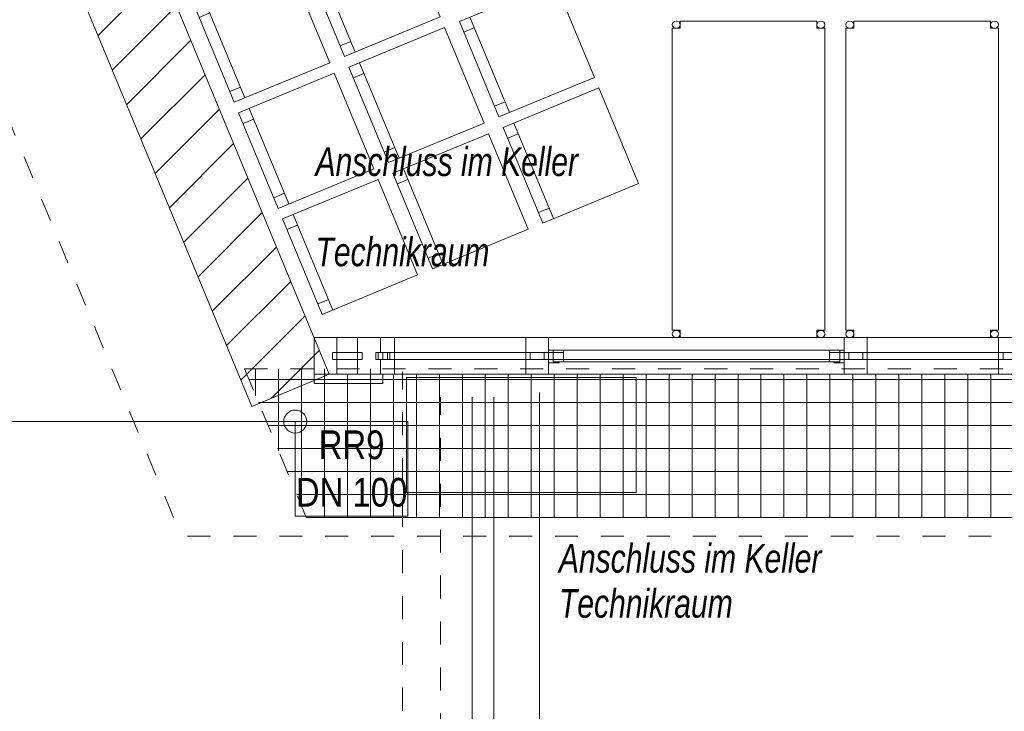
# Model space of a CAD drawing. Header units: metres. Extents: x -80 to 1923, y -189 to 69.
# Tile 180 of 256: x 955.25 to 959.54, y 34.97 to 37.99. Entities that reach past the tile are written whole.
import ezdxf

# ---------------------------------------------------------------- set-up
doc = ezdxf.new("R2010")
doc.units = ezdxf.units.M
doc.header["$MEASUREMENT"] = 0
doc.linetypes.add('Strichlinie_ eng', pattern=[0.115, 0.075, -0.04])
doc.linetypes.add('Wipeout_Contour', pattern=[1, 0, -1])
for name, color, linetype in [('00 Linien_Kreise_Splines', 7, 'Continuous'), ('00 Schraffuren', 7, 'Continuous'), ('10 Fassade', 7, 'Continuous'), ('10 Wand außen', 7, 'Continuous'), ('30 Dach', 7, 'Continuous'), ('50 Elektro', 7, 'Continuous'), ('70 Entwässerung_Regenwasser', 7, 'Continuous'), ('70 Entwässerung_Schmutzwasser', 7, 'Continuous'), ('70 Heizung', 7, 'Continuous'), ('Neubau_50 Möblierung', 7, 'Continuous'), ('X_Geometrie', 7, 'Continuous')]:
    doc.layers.add(name, color=color, linetype=linetype)
doc.styles.add('ERSTELLTER_STIL_2', font='ARIALN.TTF')
doc.styles.add('ERSTELLTER_STIL_7', font='arial.ttf', dxfattribs={"width": 0.75})

# ---------------------------------------------------------------- blocks, each defined once
blk = doc.blocks.new('Stuhlgruppe 27[11]_1', base_point=(956.5704, 36.7025))
at = {"layer": 'Neubau_50 Möblierung', "color": 8, "linetype": 'Continuous', "lineweight": 18}
for p, q in [((957.0034, 38.5054), (956.8312, 38.9212)), ((956.8503, 38.875), (956.8041, 38.8559)), ((956.523, 38.3064), (956.3508, 38.7222)), ((956.3699, 38.676), (956.3237, 38.6569)), ((956.9843, 38.5516), (956.9381, 38.5325)), ((956.0426, 38.1075), (955.8704, 38.5232)), ((955.8895, 38.477), (955.8433, 38.4579)), ((957.1948, 38.0435), (957.0225, 38.4592)), ((957.0417, 38.4131), (956.9955, 38.3939)), ((956.5039, 38.3526), (956.4577, 38.3335)), ((956.7143, 37.8445), (956.5421, 38.2603)), ((956.5613, 38.2141), (956.5151, 38.1949)), ((956.0234, 38.1536), (955.9772, 38.1345)), ((956.2339, 37.6455), (956.0617, 38.0613)), ((957.1756, 38.0897), (957.1294, 38.0706)), ((956.0808, 38.0151), (956.0347, 37.9959)), ((957.3861, 37.5816), (957.2139, 37.9973)), ((957.233, 37.9511), (957.1868, 37.932)), ((956.6952, 37.8907), (956.649, 37.8716)), ((956.9057, 37.3826), (956.7335, 37.7983)), ((956.7526, 37.7521), (956.7064, 37.733)), ((956.2148, 37.6917), (956.1686, 37.6726)), ((956.4253, 37.1836), (956.2531, 37.5993)), ((957.367, 37.6278), (957.3208, 37.6086)), ((956.2722, 37.5531), (956.226, 37.534)), ((957.5774, 37.1196), (957.4052, 37.5354)), ((957.4244, 37.4892), (957.3782, 37.47)), ((956.8865, 37.4288), (956.8404, 37.4096)), ((957.097, 36.9206), (956.9248, 37.3364)), ((956.9439, 37.2902), (956.8978, 37.271)), ((956.4061, 37.2298), (956.3599, 37.2106)), ((957.5583, 37.1658), (957.5121, 37.1467)), ((956.6166, 36.7216), (956.4444, 37.1374)), ((956.4635, 37.0912), (956.4173, 37.072)), ((957.0779, 36.9668), (957.0317, 36.9477)), ((956.5975, 36.7678), (956.5513, 36.7487))]:
    blk.add_line(p, q, dxfattribs=at)
at = {"layer": 'Neubau_50 Möblierung', "color": 8, "linetype": 'Continuous', "lineweight": 18, "flags": 128}
for points in [[(957.373, 38.6585), (957.2008, 39.0743), (956.785, 38.9021), (956.9572, 38.4863)], [(956.8925, 38.4595), (956.7203, 38.8753), (956.3046, 38.7031), (956.4768, 38.2873)], [(956.4121, 38.2605), (956.2399, 38.6763), (955.8242, 38.5041), (955.9964, 38.0883)], [(957.5643, 38.1966), (957.3921, 38.6123), (956.9764, 38.4401), (957.1486, 38.0244)], [(957.0839, 37.9976), (956.9117, 38.4133), (956.4959, 38.2411), (956.6681, 37.8254)], [(956.6035, 37.7986), (956.4313, 38.2143), (956.0155, 38.0421), (956.1877, 37.6264)], [(957.7556, 37.7346), (957.5834, 38.1504), (957.1677, 37.9782), (957.3399, 37.5624)], [(957.2752, 37.5356), (957.103, 37.9514), (956.6873, 37.7792), (956.8595, 37.3634)], [(956.7948, 37.3366), (956.6226, 37.7524), (956.2069, 37.5802), (956.3791, 37.1644)], [(957.947, 37.2727), (957.7748, 37.6884), (957.359, 37.5162), (957.5312, 37.1005)], [(957.4666, 37.0737), (957.2944, 37.4894), (956.8786, 37.3172), (957.0508, 36.9015)], [(956.9862, 36.8747), (956.8139, 37.2905), (956.3982, 37.1182), (956.5704, 36.7025)]]:
    blk.add_lwpolyline(points, close=True, dxfattribs=at)
blk = doc.blocks.new('Tisch USM 27[12]_1', base_point=(959.1824, 37.2908))
at = {"layer": 'Neubau_50 Möblierung', "color": 8, "linetype": 'Continuous', "lineweight": 18}
for p, q in [((958.8854, 37.9797), (959.4795, 37.9797)), ((958.8854, 37.9482), (958.8854, 37.9797)), ((959.4795, 37.9797), (959.4795, 37.9482)), ((958.8499, 36.6334), (958.8499, 37.9482)), ((958.8499, 37.9482), (958.8854, 37.9482)), ((959.4795, 37.9482), (959.515, 37.9482)), ((959.515, 37.9482), (959.515, 36.6334)), ((958.8854, 36.6334), (958.8499, 36.6334)), ((958.8854, 36.6019), (958.8854, 36.6334)), ((959.515, 36.6334), (959.4795, 36.6334)), ((959.4795, 36.6334), (959.4795, 36.6019)), ((959.4795, 36.6019), (958.8854, 36.6019))]:
    blk.add_line(p, q, dxfattribs=at)
for centre in [(958.8677, 37.964), (959.4972, 37.964), (958.8677, 36.6176), (959.4972, 36.6176)]:
    blk.add_ellipse(centre, major_axis=(0.0177, 0), ratio=0.887896, dxfattribs=at)
blk = doc.blocks.new('Tisch USM 27[13]_1', base_point=(958.4266, 37.2908))
at = {"layer": 'Neubau_50 Möblierung', "color": 8, "linetype": 'Continuous', "lineweight": 18}
for p, q in [((958.1295, 37.9797), (958.7236, 37.9797)), ((958.1295, 37.9482), (958.1295, 37.9797)), ((958.7236, 37.9797), (958.7236, 37.9482)), ((958.0941, 36.6334), (958.0941, 37.9482)), ((958.0941, 37.9482), (958.1295, 37.9482)), ((958.7236, 37.9482), (958.7591, 37.9482)), ((958.7591, 37.9482), (958.7591, 36.6334)), ((958.1295, 36.6334), (958.0941, 36.6334)), ((958.1295, 36.6019), (958.1295, 36.6334)), ((958.7591, 36.6334), (958.7236, 36.6334)), ((958.7236, 36.6334), (958.7236, 36.6019)), ((958.7236, 36.6019), (958.1295, 36.6019))]:
    blk.add_line(p, q, dxfattribs=at)
for centre in [(958.1118, 37.964), (958.7414, 37.964), (958.1118, 36.6176), (958.7414, 36.6176)]:
    blk.add_ellipse(centre, major_axis=(0.0177, 0), ratio=0.887896, dxfattribs=at)

msp = doc.modelspace()

# ---------------------------------------------------------------- hatches: boundary and pattern name
at = {"layer": '00 Schraffuren', "linetype": 'Continuous', "lineweight": 18, "true_color": 0x1f1f1f}
h = msp.add_hatch(dxfattribs=at)
h.set_pattern_fill('Gitter_20x20_1_0001', color=250, style=0, pattern_type=2)
h.set_pattern_definition([(0, (959.88073, 35.81871), (0, 0.1), []), (90, (959.88073, 35.81871), (-0.1, 0), [])])
h.paths.add_polyline_path([(956.5008, 35.8187), (961.3178, 35.8187), (963.0856, 34.0509), (963.5284, 34.4937), (961.5857, 36.4655), (956.2331, 36.4655)])
at = {"layer": '10 Wand außen', "linetype": 'Continuous', "lineweight": 18, "true_color": 0x1f1f1f}
h = msp.add_hatch(dxfattribs=at)
h.set_pattern_fill('Mauerziegel_HLz_4_0001', color=250, style=0, pattern_type=2)
h.set_pattern_definition([(45, (929.77, 0), (-0.106066, 0.106066), [])])
h.paths.add_polyline_path([(955.4837, 38.578), (955.3451, 38.5206), (956.264, 36.3022), (956.6012, 36.4419), (955.6823, 38.6603), (955.5484, 38.6048)])

# ---------------------------------------------------------------- linework, layer by layer
at = {"layer": '00 Linien_Kreise_Splines', "color": 9, "linetype": 'Strichlinie_ eng', "lineweight": 13}
msp.add_line((956.2331, 36.4655), (956.5008, 35.8187), dxfattribs=at)
at = {"layer": '00 Schraffuren', "color": 7, "linetype": 'Strichlinie_ eng', "lineweight": 9}
msp.add_line((961.2841, 35.7372), (955.9569, 35.7372), dxfattribs=at)
at = {"layer": '10 Fassade', "color": 7, "linetype": 'Continuous', "lineweight": 13}
for p, q in [((956.535, 36.6019), (956.535, 36.4419)), ((956.535, 36.6019), (956.535, 36.4019)), ((956.835, 36.4019), (956.535, 36.4019))]:
    msp.add_line(p, q, dxfattribs=at)
at = {"layer": '10 Wand außen', "color": 7, "linetype": 'Continuous', "lineweight": 9, "flags": 128}
for points in [[(956.6012, 36.4419), (955.6823, 38.6603)], [(955.3451, 38.5206), (956.264, 36.3022)], [(956.264, 36.3022), (956.6012, 36.4419)]]:
    msp.add_lwpolyline(points, dxfattribs=at)
at = {"layer": '30 Dach', "color": 7, "linetype": 'Strichlinie_ eng', "lineweight": 9}
msp.add_line((947.9251, 55.1277), (955.9569, 35.7372), dxfattribs=at)
at = {"layer": '30 Dach', "color": 9, "linetype": 'Strichlinie_ eng', "lineweight": 13}
msp.add_line((956.5008, 35.8187), (961.3178, 35.8187), dxfattribs=at)
at = {"layer": '50 Elektro', "color": 190, "linetype": 'Strichlinie_ eng', "lineweight": 18, "true_color": 0x9900ff}
msp.add_line((957.0862, 34.4654), (957.0862, 36.343), dxfattribs=at)
at = {"layer": '70 Entwässerung_Regenwasser', "color": 140, "linetype": 'Continuous', "lineweight": 18, "true_color": 0x00a8ff}
msp.add_line((956.4533, 36.2362), (954.1097, 36.2362), dxfattribs=at)
at = {"layer": '70 Entwässerung_Regenwasser', "color": 140, "linetype": 'Continuous', "lineweight": 18, "true_color": 0x00a8ff, "flags": 128}
msp.add_lwpolyline([(956.4533, 35.8245), (956.9438, 35.8245), (956.9438, 36.2362), (956.4533, 36.2362), (956.4533, 35.8245)], close=True, dxfattribs=at)
at = {"layer": '70 Entwässerung_Regenwasser', "color": 140, "linetype": 'Continuous', "lineweight": 18, "true_color": 0x00a8ff}
msp.add_circle((956.4533, 36.2362), 0.05, dxfattribs=at)
at = {"layer": '70 Entwässerung_Schmutzwasser', "color": 34, "linetype": 'Continuous', "lineweight": 18, "true_color": 0xa85100}
msp.add_line((957.2231, 34.1302), (957.2231, 36.343), dxfattribs=at)
at = {"layer": '70 Heizung', "color": 1, "linetype": 'Continuous', "lineweight": 13}
msp.add_line((957.5171, 36.3629), (957.5171, 34.0605), dxfattribs=at)
at = {"layer": '70 Heizung', "color": 5, "linetype": 'Continuous', "lineweight": 18}
msp.add_line((957.3171, 36.343), (957.3171, 34.0514), dxfattribs=at)
at = {"layer": 'X_Geometrie', "color": 7, "linetype": 'Continuous', "lineweight": 13}
msp.add_line((957.937, 35.928), (956.937, 35.928), dxfattribs=at)

# ---------------------------------------------------------------- block references
at = {"layer": 'Neubau_50 Möblierung', "color": 8, "linetype": 'Continuous', "lineweight": 18}
for name, p in [('Stuhlgruppe 27[11]_1', (956.5704, 36.7025)), ('Tisch USM 27[13]_1', (958.4266, 37.2908)), ('Tisch USM 27[12]_1', (959.1824, 37.2908))]:
    msp.add_blockref(name, p, dxfattribs=at)

# ---------------------------------------------------------------- texts
at = {"layer": '70 Entwässerung_Regenwasser', "color": 140, "linetype": 'Continuous', "lineweight": 18, "true_color": 0x00a8ff, "insert": (956.6986, 36.1976), "char_height": 0.125, "attachment_point": 2, "line_spacing_factor": 0.992352, "style": 'ERSTELLTER_STIL_2'}
msp.add_mtext('\\A1;{\\pqc;\\fArial Narrow|b0|i0|c0|p0;\\W1.000000;RR9 \\P\\pqc;\\fArial Narrow|b0|i0|c0|p0;\\W1.000000;DN 100}', dxfattribs=at)
at = {"layer": '70 Heizung', "color": 7, "linetype": 'Continuous', "lineweight": 9, "char_height": 0.125, "attachment_point": 1, "style": 'ERSTELLTER_STIL_7'}
for s, insert in [('\\A1;{\\pql;\\fArial|b0|i1|c0|p0;\\W0.750000;Anschluss im Keller }', (956.5416, 37.4302)), ('\\A1;{\\pql;\\fArial|b0|i1|c0|p0;\\W0.750000;Technikraum}', (956.5416, 37.0374))]:
    msp.add_mtext(s, dxfattribs=dict(at, insert=insert))
at = {"layer": '70 Heizung', "color": 7, "linetype": 'Continuous', "lineweight": 9, "insert": (957.6011, 35.7035), "char_height": 0.125, "attachment_point": 1, "line_spacing_factor": 0.942898, "style": 'ERSTELLTER_STIL_7'}
msp.add_mtext('\\A1;{\\pql;\\fArial|b0|i1|c0|p0;\\W0.750000;Anschluss im Keller \\P\\pql;\\fArial|b0|i1|c0|p0;\\W0.750000;Technikraum}', dxfattribs=at)

# ---------------------------------------------------------------- wipeouts: each hides what was drawn before it
at = {"color": 254, "linetype": 'Wipeout_Contour', "lineweight": 0, "ltscale": 3829.514399}
msp.add_wipeout([(956.635, 36.5369), (956.7246, 36.5369), (956.7246, 36.6019), (956.635, 36.6019)], dxfattribs=at).dxf.layer = '10 Fassade'

# ---------------------------------------------------------------- next in the draw order: linework, layer by layer
at = {"layer": '10 Fassade', "color": 7, "linetype": 'Continuous', "lineweight": 13}
msp.add_line((956.635, 36.6019), (956.535, 36.6019), dxfattribs=at)
at = {"layer": '10 Fassade', "color": 7, "linetype": 'Continuous', "lineweight": 13, "flags": 128}
msp.add_lwpolyline([(956.635, 36.6019), (956.7246, 36.6019)], dxfattribs=at)

# ---------------------------------------------------------------- next in the draw order: wipeouts: each hides what was drawn before it
at = {"color": 254, "linetype": 'Wipeout_Contour', "lineweight": 0, "ltscale": 3833.011085}
msp.add_wipeout([(956.8246, 36.5369), (958.2846, 36.5369), (958.2846, 36.6019), (956.8246, 36.6019)], dxfattribs=at).dxf.layer = '10 Fassade'
at = {"color": 254, "linetype": 'Wipeout_Contour', "lineweight": 0, "ltscale": 3839.246546}
msp.add_wipeout([(958.3846, 36.5369), (959.8446, 36.5369), (959.8446, 36.6019), (958.3846, 36.6019)], dxfattribs=at).dxf.layer = '10 Fassade'
at = {"color": 254, "linetype": 'Wipeout_Contour', "lineweight": 0, "ltscale": 3829.507146}
msp.add_wipeout([(956.635, 36.5369), (956.635, 36.5069), (956.7246, 36.5069), (956.7246, 36.5369)], dxfattribs=at).dxf.layer = '10 Fassade'

# ---------------------------------------------------------------- next in the draw order: linework, layer by layer
at = {"layer": '10 Fassade', "color": 7, "linetype": 'Continuous', "lineweight": 13}
for p, q in [((956.835, 36.6019), (956.535, 36.6019)), ((956.8246, 36.6019), (956.7246, 36.6019)), ((958.3846, 36.6019), (958.2846, 36.6019))]:
    msp.add_line(p, q, dxfattribs=at)
at = {"layer": '10 Fassade', "color": 7, "linetype": 'Continuous', "lineweight": 13, "flags": 128}
for points in [[(956.8246, 36.6019), (958.2846, 36.6019)], [(958.3846, 36.6019), (959.8446, 36.6019)]]:
    msp.add_lwpolyline(points, dxfattribs=at)

# ---------------------------------------------------------------- next in the draw order: wipeouts: each hides what was drawn before it
at = {"color": 254, "linetype": 'Wipeout_Contour', "lineweight": 0, "ltscale": 3833.003838}
msp.add_wipeout([(956.8246, 36.5369), (956.8246, 36.5069), (958.2846, 36.5069), (958.2846, 36.5369)], dxfattribs=at).dxf.layer = '10 Fassade'
at = {"color": 254, "linetype": 'Wipeout_Contour', "lineweight": 0, "ltscale": 3839.239311}
msp.add_wipeout([(958.3846, 36.5369), (958.3846, 36.5069), (959.8446, 36.5069), (959.8446, 36.5369)], dxfattribs=at).dxf.layer = '10 Fassade'
at = {"color": 254, "linetype": 'Wipeout_Contour', "lineweight": 0, "ltscale": 3829.499903}
msp.add_wipeout([(956.7246, 36.5069), (956.635, 36.5069), (956.635, 36.4419), (956.7246, 36.4419)], dxfattribs=at).dxf.layer = '10 Fassade'

# ---------------------------------------------------------------- next in the draw order: linework, layer by layer
at = {"layer": '10 Fassade', "color": 7, "linetype": 'Continuous', "lineweight": 13}
msp.add_line((956.635, 36.4419), (956.535, 36.4419), dxfattribs=at)
at = {"layer": '10 Fassade', "color": 7, "linetype": 'Continuous', "lineweight": 13, "flags": 128}
msp.add_lwpolyline([(956.635, 36.4419), (956.7246, 36.4419)], dxfattribs=at)

# ---------------------------------------------------------------- next in the draw order: wipeouts: each hides what was drawn before it
at = {"color": 254, "linetype": 'Wipeout_Contour', "lineweight": 0, "ltscale": 3829.288018}
msp.add_wipeout([(956.615, 36.5369), (956.615, 36.5069), (956.635, 36.5069), (956.635, 36.5369)], dxfattribs=at).dxf.layer = '10 Fassade'
at = {"color": 254, "linetype": 'Wipeout_Contour', "lineweight": 0, "ltscale": 3829.72628}
msp.add_wipeout([(956.7446, 36.5369), (956.7246, 36.5369), (956.7246, 36.5069), (956.7446, 36.5069)], dxfattribs=at).dxf.layer = '10 Fassade'
at = {"color": 254, "linetype": 'Wipeout_Contour', "lineweight": 0, "ltscale": 3832.996602}
msp.add_wipeout([(958.2846, 36.5069), (956.8246, 36.5069), (956.8246, 36.4419), (958.2846, 36.4419)], dxfattribs=at).dxf.layer = '10 Fassade'
at = {"color": 254, "linetype": 'Wipeout_Contour', "lineweight": 0, "ltscale": 3839.232087}
msp.add_wipeout([(959.8446, 36.5069), (958.3846, 36.5069), (958.3846, 36.4419), (959.8446, 36.4419)], dxfattribs=at).dxf.layer = '10 Fassade'

# ---------------------------------------------------------------- next in the draw order: linework, layer by layer
at = {"layer": '10 Fassade', "color": 7, "linetype": 'Continuous', "lineweight": 13}
for p, q in [((956.635, 36.6019), (956.635, 36.5369)), ((956.7246, 36.6019), (956.7246, 36.5369)), ((956.615, 36.5369), (956.615, 36.5069)), ((956.635, 36.5369), (956.615, 36.5369)), ((956.7446, 36.5369), (956.7246, 36.5369)), ((956.7446, 36.5369), (956.7446, 36.5069)), ((956.635, 36.5069), (956.615, 36.5069)), ((956.635, 36.5069), (956.635, 36.4419)), ((956.7446, 36.5069), (956.7246, 36.5069)), ((956.7246, 36.5069), (956.7246, 36.4419)), ((956.8246, 36.4419), (956.7246, 36.4419)), ((956.835, 36.4419), (956.835, 36.4019)), ((958.3846, 36.4419), (958.2846, 36.4419))]:
    msp.add_line(p, q, dxfattribs=at)
at = {"layer": '10 Fassade', "color": 7, "linetype": 'Continuous', "lineweight": 13, "flags": 128}
msp.add_lwpolyline([(956.7446, 36.5069), (956.7446, 36.5369), (956.615, 36.5369), (956.615, 36.5069)], close=True, dxfattribs=at)
for points in [[(956.635, 36.5069), (956.635, 36.5369)], [(956.7246, 36.5369), (956.635, 36.5369)], [(956.7246, 36.5369), (956.7246, 36.5069)], [(956.7246, 36.5069), (956.635, 36.5069)], [(956.8246, 36.4419), (958.2846, 36.4419)], [(958.3846, 36.4419), (959.8446, 36.4419)]]:
    msp.add_lwpolyline(points, dxfattribs=at)

# ---------------------------------------------------------------- next in the draw order: wipeouts: each hides what was drawn before it
at = {"color": 254, "linetype": 'Wipeout_Contour', "lineweight": 0, "ltscale": 3830.046047}
msp.add_wipeout([(956.8046, 36.5369), (956.8046, 36.5069), (956.8246, 36.5069), (956.8246, 36.5369)], dxfattribs=at).dxf.layer = '10 Fassade'
at = {"color": 254, "linetype": 'Wipeout_Contour', "lineweight": 0, "ltscale": 3835.961745}
msp.add_wipeout([(958.3046, 36.5369), (958.2846, 36.5369), (958.2846, 36.5069), (958.3046, 36.5069)], dxfattribs=at).dxf.layer = '10 Fassade'
at = {"color": 254, "linetype": 'Wipeout_Contour', "lineweight": 0, "ltscale": 3836.281513}
msp.add_wipeout([(958.3646, 36.5369), (958.3646, 36.5069), (958.3846, 36.5069), (958.3846, 36.5369)], dxfattribs=at).dxf.layer = '10 Fassade'

# ---------------------------------------------------------------- next in the draw order: linework, layer by layer
at = {"layer": '10 Fassade', "color": 7, "linetype": 'Continuous', "lineweight": 13}
for p, q in [((956.8246, 36.6019), (956.8246, 36.5369)), ((958.2846, 36.6019), (958.2846, 36.5369)), ((958.3846, 36.6019), (958.3846, 36.5369)), ((956.8046, 36.5369), (956.8046, 36.5069)), ((956.8246, 36.5369), (956.8046, 36.5369)), ((958.3046, 36.5369), (958.2846, 36.5369)), ((958.3046, 36.5369), (958.3046, 36.5069)), ((958.3646, 36.5369), (958.3646, 36.5069)), ((958.3846, 36.5369), (958.3646, 36.5369)), ((956.8246, 36.5069), (956.8046, 36.5069)), ((956.8246, 36.5069), (956.8246, 36.4419)), ((958.2846, 36.5069), (958.2846, 36.4419)), ((958.3046, 36.5069), (958.2846, 36.5069)), ((958.3846, 36.5069), (958.3646, 36.5069)), ((958.3846, 36.5069), (958.3846, 36.4419))]:
    msp.add_line(p, q, dxfattribs=at)
at = {"layer": '10 Fassade', "color": 7, "linetype": 'Continuous', "lineweight": 13, "flags": 128}
for points in [[(958.3046, 36.5069), (958.3046, 36.5369), (956.8046, 36.5369), (956.8046, 36.5069)], [(959.8646, 36.5069), (959.8646, 36.5369), (958.3646, 36.5369), (958.3646, 36.5069)]]:
    msp.add_lwpolyline(points, close=True, dxfattribs=at)
for points in [[(956.8246, 36.5069), (956.8246, 36.5369)], [(958.2846, 36.5369), (956.8246, 36.5369)], [(958.2846, 36.5369), (958.2846, 36.5069)], [(958.3846, 36.5069), (958.3846, 36.5369)], [(959.8446, 36.5369), (958.3846, 36.5369)], [(958.2846, 36.5069), (956.8246, 36.5069)], [(959.8446, 36.5069), (958.3846, 36.5069)]]:
    msp.add_lwpolyline(points, dxfattribs=at)

# ---------------------------------------------------------------- next in the draw order: wipeouts: each hides what was drawn before it
at = {"color": 254, "linetype": 'Wipeout_Contour', "lineweight": 0, "ltscale": 3831.476657}
msp.add_wipeout([(956.885, 36.5369), (957.4565, 36.5369), (957.4565, 36.6019), (956.885, 36.6019)], dxfattribs=at).dxf.layer = '10 Fassade'
at = {"color": 254, "linetype": 'Wipeout_Contour', "lineweight": 0, "ltscale": 3834.573681}
msp.add_wipeout([(957.5565, 36.5369), (958.3346, 36.5369), (958.3346, 36.6019), (957.5565, 36.6019)], dxfattribs=at).dxf.layer = '10 Fassade'
at = {"color": 254, "linetype": 'Wipeout_Contour', "lineweight": 0, "ltscale": 3839.704666}
msp.add_wipeout([(958.9435, 36.5369), (959.515, 36.5369), (959.515, 36.6019), (958.9435, 36.6019)], dxfattribs=at).dxf.layer = '10 Fassade'
at = {"color": 254, "linetype": 'Wipeout_Contour', "lineweight": 0, "ltscale": 3830.087435}
msp.add_wipeout([(956.835, 36.5369), (956.815, 36.5369), (956.815, 36.5069), (956.835, 36.5069)], dxfattribs=at).dxf.layer = '10 Fassade'

# ---------------------------------------------------------------- next in the draw order: linework, layer by layer
at = {"layer": '10 Fassade', "color": 7, "linetype": 'Continuous', "lineweight": 13}
for p, q in [((956.885, 36.6019), (956.835, 36.6019)), ((957.5565, 36.6019), (957.4565, 36.6019)), ((959.565, 36.6019), (959.515, 36.6019))]:
    msp.add_line(p, q, dxfattribs=at)
at = {"layer": '10 Fassade', "color": 7, "linetype": 'Continuous', "lineweight": 13, "flags": 128}
for points in [[(956.885, 36.6019), (957.4565, 36.6019)], [(958.9435, 36.6019), (959.515, 36.6019)]]:
    msp.add_lwpolyline(points, dxfattribs=at)

# ---------------------------------------------------------------- next in the draw order: wipeouts: each hides what was drawn before it
at = {"color": 254, "linetype": 'Wipeout_Contour', "lineweight": 0, "ltscale": 3830.167377}
msp.add_wipeout([(956.835, 36.5369), (956.835, 36.5069), (956.855, 36.5069), (956.855, 36.5369)], dxfattribs=at).dxf.layer = '10 Fassade'
at = {"color": 254, "linetype": 'Wipeout_Contour', "lineweight": 0, "ltscale": 3831.469407}
msp.add_wipeout([(956.885, 36.5369), (956.885, 36.5069), (957.4565, 36.5069), (957.4565, 36.5369)], dxfattribs=at).dxf.layer = '10 Fassade'
at = {"color": 254, "linetype": 'Wipeout_Contour', "lineweight": 0, "ltscale": 3834.566438}
msp.add_wipeout([(957.5565, 36.5369), (957.5565, 36.5069), (958.3346, 36.5069), (958.3346, 36.5369)], dxfattribs=at).dxf.layer = '10 Fassade'
at = {"color": 254, "linetype": 'Wipeout_Contour', "lineweight": 0, "ltscale": 3839.697432}
msp.add_wipeout([(958.9435, 36.5369), (958.9435, 36.5069), (959.515, 36.5069), (959.515, 36.5369)], dxfattribs=at).dxf.layer = '10 Fassade'

# ---------------------------------------------------------------- next in the draw order: linework, layer by layer
at = {"layer": '10 Fassade', "color": 7, "linetype": 'Continuous', "lineweight": 13}
for p, q in [((956.815, 36.5369), (956.815, 36.5069)), ((956.835, 36.5369), (956.815, 36.5369)), ((956.835, 36.5069), (956.815, 36.5069))]:
    msp.add_line(p, q, dxfattribs=at)
at = {"layer": '10 Fassade', "color": 7, "linetype": 'Continuous', "lineweight": 13, "flags": 128}
msp.add_lwpolyline([(956.835, 36.5369), (956.835, 36.5069)], dxfattribs=at)

# ---------------------------------------------------------------- next in the draw order: wipeouts: each hides what was drawn before it
at = {"color": 254, "linetype": 'Wipeout_Contour', "lineweight": 0, "ltscale": 3837.145819}
msp.add_wipeout([(958.3346, 36.5369), (958.8435, 36.5369), (958.8435, 36.6019), (958.3346, 36.6019)], dxfattribs=at).dxf.layer = '10 Fassade'
at = {"color": 254, "linetype": 'Wipeout_Contour', "lineweight": 0, "ltscale": 3831.462168}
msp.add_wipeout([(957.4565, 36.5069), (956.885, 36.5069), (956.885, 36.4419), (957.4565, 36.4419)], dxfattribs=at).dxf.layer = '10 Fassade'
at = {"color": 254, "linetype": 'Wipeout_Contour', "lineweight": 0, "ltscale": 3834.559204}
msp.add_wipeout([(958.3346, 36.5069), (957.5565, 36.5069), (957.5565, 36.4419), (958.3346, 36.4419)], dxfattribs=at).dxf.layer = '10 Fassade'
at = {"color": 254, "linetype": 'Wipeout_Contour', "lineweight": 0, "ltscale": 3839.690208}
msp.add_wipeout([(959.515, 36.5069), (958.9435, 36.5069), (958.9435, 36.4419), (959.515, 36.4419)], dxfattribs=at).dxf.layer = '10 Fassade'

# ---------------------------------------------------------------- next in the draw order: linework, layer by layer
at = {"layer": '10 Fassade', "color": 7, "linetype": 'Continuous', "lineweight": 13}
for p, q in [((958.9435, 36.6019), (958.8435, 36.6019)), ((956.885, 36.4419), (956.835, 36.4419)), ((957.5565, 36.4419), (957.4565, 36.4419)), ((959.565, 36.4419), (959.515, 36.4419))]:
    msp.add_line(p, q, dxfattribs=at)
at = {"layer": '10 Fassade', "color": 7, "linetype": 'Continuous', "lineweight": 13, "flags": 128}
for points in [[(957.5565, 36.6019), (958.3346, 36.6019), (958.8435, 36.6019)], [(956.885, 36.4419), (957.4565, 36.4419)], [(958.9435, 36.4419), (959.515, 36.4419)]]:
    msp.add_lwpolyline(points, dxfattribs=at)
at = {"layer": '50 Elektro', "color": 190, "linetype": 'Strichlinie_ eng', "lineweight": 18, "true_color": 0x9900ff}
msp.add_line((956.9198, 34.5764), (956.9198, 36.454), dxfattribs=at)
at = {"layer": 'X_Geometrie', "color": 7, "linetype": 'Continuous', "lineweight": 13}
for p, q in [((956.937, 35.928), (956.937, 36.428)), ((956.937, 36.428), (957.937, 36.428)), ((957.937, 36.428), (957.937, 35.928))]:
    msp.add_line(p, q, dxfattribs=at)

# ---------------------------------------------------------------- next in the draw order: wipeouts: each hides what was drawn before it
at = {"color": 254, "linetype": 'Wipeout_Contour', "lineweight": 0, "ltscale": 3830.287747}
msp.add_wipeout([(956.865, 36.5369), (956.865, 36.5129), (956.885, 36.5129), (956.885, 36.5369)], dxfattribs=at).dxf.layer = '10 Fassade'
at = {"color": 254, "linetype": 'Wipeout_Contour', "lineweight": 0, "ltscale": 3832.652026}
msp.add_wipeout([(957.4565, 36.5129), (957.4765, 36.5129), (957.4765, 36.5369), (957.4565, 36.5369)], dxfattribs=at).dxf.layer = '10 Fassade'
at = {"color": 254, "linetype": 'Wipeout_Contour', "lineweight": 0, "ltscale": 3832.971794}
msp.add_wipeout([(957.5365, 36.5369), (957.5365, 36.5129), (957.5565, 36.5129), (957.5565, 36.5369)], dxfattribs=at).dxf.layer = '10 Fassade'
at = {"color": 254, "linetype": 'Wipeout_Contour', "lineweight": 0, "ltscale": 3837.13858}
msp.add_wipeout([(958.3346, 36.5369), (958.3346, 36.5069), (958.8435, 36.5069), (958.8435, 36.5369)], dxfattribs=at).dxf.layer = '10 Fassade'
at = {"color": 254, "linetype": 'Wipeout_Contour', "lineweight": 0, "ltscale": 3838.515767}
msp.add_wipeout([(958.9235, 36.5369), (958.9235, 36.5129), (958.9435, 36.5129), (958.9435, 36.5369)], dxfattribs=at).dxf.layer = '10 Fassade'
at = {"color": 254, "linetype": 'Wipeout_Contour', "lineweight": 0, "ltscale": 3840.880053}
msp.add_wipeout([(959.515, 36.5129), (959.535, 36.5129), (959.535, 36.5369), (959.515, 36.5369)], dxfattribs=at).dxf.layer = '10 Fassade'

# ---------------------------------------------------------------- next in the draw order: linework, layer by layer
at = {"layer": '10 Fassade', "color": 7, "linetype": 'Continuous', "lineweight": 13}
for p, q in [((956.885, 36.6019), (956.885, 36.5369)), ((957.4565, 36.6019), (957.4565, 36.5369)), ((957.5565, 36.6019), (957.5565, 36.5369)), ((958.9435, 36.6019), (958.9435, 36.5369)), ((959.515, 36.6019), (959.515, 36.5369)), ((956.855, 36.5369), (956.835, 36.5369)), ((956.885, 36.5369), (956.865, 36.5369)), ((957.4765, 36.5369), (957.4565, 36.5369)), ((957.5565, 36.5369), (957.5365, 36.5369)), ((958.9435, 36.5369), (958.9235, 36.5369)), ((959.535, 36.5369), (959.515, 36.5369))]:
    msp.add_line(p, q, dxfattribs=at)
at = {"layer": '10 Fassade', "color": 7, "linetype": 'Continuous', "lineweight": 13, "flags": 128}
for points in [[(957.4565, 36.5369), (956.885, 36.5369)], [(959.515, 36.5369), (958.9435, 36.5369)]]:
    msp.add_lwpolyline(points, dxfattribs=at)

# ---------------------------------------------------------------- next in the draw order: wipeouts: each hides what was drawn before it
at = {"color": 254, "linetype": 'Wipeout_Contour', "lineweight": 0, "ltscale": 3830.28546}
msp.add_wipeout([(956.885, 36.5129), (956.865, 36.5129), (956.865, 36.5069), (956.885, 36.5069)], dxfattribs=at).dxf.layer = '10 Fassade'
at = {"color": 254, "linetype": 'Wipeout_Contour', "lineweight": 0, "ltscale": 3832.64974}
msp.add_wipeout([(957.4565, 36.5129), (957.4565, 36.5069), (957.4765, 36.5069), (957.4765, 36.5129)], dxfattribs=at).dxf.layer = '10 Fassade'
at = {"color": 254, "linetype": 'Wipeout_Contour', "lineweight": 0, "ltscale": 3832.969508}
msp.add_wipeout([(957.5365, 36.5069), (957.5565, 36.5069), (957.5565, 36.5129), (957.5365, 36.5129)], dxfattribs=at).dxf.layer = '10 Fassade'
at = {"color": 254, "linetype": 'Wipeout_Contour', "lineweight": 0, "ltscale": 3837.131352}
msp.add_wipeout([(958.8435, 36.5069), (958.3346, 36.5069), (958.3346, 36.4419), (958.8435, 36.4419)], dxfattribs=at).dxf.layer = '10 Fassade'
at = {"color": 254, "linetype": 'Wipeout_Contour', "lineweight": 0, "ltscale": 3838.513484}
msp.add_wipeout([(958.9435, 36.5129), (958.9235, 36.5129), (958.9235, 36.5069), (958.9435, 36.5069)], dxfattribs=at).dxf.layer = '10 Fassade'
at = {"color": 254, "linetype": 'Wipeout_Contour', "lineweight": 0, "ltscale": 3840.877772}
msp.add_wipeout([(959.515, 36.5129), (959.515, 36.5069), (959.535, 36.5069), (959.535, 36.5129)], dxfattribs=at).dxf.layer = '10 Fassade'

# ---------------------------------------------------------------- next in the draw order: linework, layer by layer
at = {"layer": '00 Linien_Kreise_Splines', "color": 9, "linetype": 'Strichlinie_ eng', "lineweight": 13}
msp.add_line((956.2331, 36.4655), (961.5857, 36.4655), dxfattribs=at)
at = {"layer": '10 Fassade', "color": 7, "linetype": 'Continuous', "lineweight": 13}
for p, q in [((956.855, 36.5369), (956.855, 36.5069)), ((956.865, 36.5369), (956.865, 36.5069)), ((957.4765, 36.5369), (957.4765, 36.5069)), ((957.5365, 36.5369), (957.5365, 36.5069)), ((958.9235, 36.5369), (958.9235, 36.5069)), ((959.535, 36.5369), (959.535, 36.5069)), ((956.855, 36.5069), (956.835, 36.5069)), ((956.885, 36.5069), (956.865, 36.5069)), ((956.885, 36.5069), (956.885, 36.4419)), ((957.4565, 36.5069), (957.4565, 36.4419)), ((957.4765, 36.5069), (957.4565, 36.5069)), ((957.5565, 36.5069), (957.5365, 36.5069)), ((957.5565, 36.5069), (957.5565, 36.4419)), ((958.9435, 36.5069), (958.9235, 36.5069)), ((958.9435, 36.5069), (958.9435, 36.4419)), ((959.515, 36.5069), (959.515, 36.4419)), ((959.535, 36.5069), (959.515, 36.5069)), ((958.9435, 36.4419), (958.8435, 36.4419))]:
    msp.add_line(p, q, dxfattribs=at)
at = {"layer": '10 Fassade', "color": 7, "linetype": 'Continuous', "lineweight": 13, "flags": 128}
for points in [[(956.855, 36.5069), (956.855, 36.5369), (956.815, 36.5369), (956.815, 36.5069)], [(957.4765, 36.5069), (957.4765, 36.5369), (956.865, 36.5369), (956.865, 36.5069)], [(959.535, 36.5069), (959.535, 36.5369), (958.9235, 36.5369), (958.9235, 36.5069)]]:
    msp.add_lwpolyline(points, close=True, dxfattribs=at)
for points in [[(956.885, 36.5069), (956.885, 36.5369)], [(957.4565, 36.5369), (957.4565, 36.5069)], [(957.5565, 36.5069), (957.5565, 36.5369)], [(958.9435, 36.5069), (958.9435, 36.5369)], [(959.515, 36.5369), (959.515, 36.5069)], [(957.4565, 36.5069), (956.885, 36.5069)], [(959.515, 36.5069), (958.9435, 36.5069)], [(957.5565, 36.4419), (958.3346, 36.4419), (958.8435, 36.4419)]]:
    msp.add_lwpolyline(points, dxfattribs=at)

# ---------------------------------------------------------------- next in the draw order: wipeouts: each hides what was drawn before it
at = {"color": 254, "linetype": 'Wipeout_Contour', "lineweight": 0, "ltscale": 3838.195999}
msp.add_wipeout([(958.8435, 36.5369), (958.8435, 36.5129), (958.8635, 36.5129), (958.8635, 36.5369)], dxfattribs=at).dxf.layer = '10 Fassade'

# ---------------------------------------------------------------- next in the draw order: linework, layer by layer
at = {"layer": '10 Fassade', "color": 7, "linetype": 'Continuous', "lineweight": 13}
for p in [(958.8435, 36.6019), (958.8635, 36.5369)]:
    msp.add_line(p, (958.8435, 36.5369), dxfattribs=at)
at = {"layer": '10 Fassade', "color": 7, "linetype": 'Continuous', "lineweight": 13, "flags": 128}
msp.add_lwpolyline([(958.8435, 36.5369), (958.3346, 36.5369), (957.5565, 36.5369)], dxfattribs=at)

# ---------------------------------------------------------------- next in the draw order: wipeouts: each hides what was drawn before it
at = {"color": 254, "linetype": 'Wipeout_Contour', "lineweight": 0, "ltscale": 3838.193716}
msp.add_wipeout([(958.8435, 36.5069), (958.8635, 36.5069), (958.8635, 36.5129), (958.8435, 36.5129)], dxfattribs=at).dxf.layer = '10 Fassade'

# ---------------------------------------------------------------- next in the draw order: linework, layer by layer
at = {"layer": '10 Fassade', "color": 7, "linetype": 'Continuous', "lineweight": 13}
for p, q in [((958.8635, 36.5369), (958.8635, 36.5069)), ((958.8435, 36.5069), (958.8435, 36.4419)), ((958.8635, 36.5069), (958.8435, 36.5069))]:
    msp.add_line(p, q, dxfattribs=at)
at = {"layer": '10 Fassade', "color": 7, "linetype": 'Continuous', "lineweight": 13, "flags": 128}
for points in [[(958.8435, 36.5369), (958.8435, 36.5069)], [(958.8435, 36.5069), (958.3346, 36.5069), (957.5565, 36.5069)]]:
    msp.add_lwpolyline(points, dxfattribs=at)

# ---------------------------------------------------------------- next in the draw order: wipeouts: each hides what was drawn before it
at = {"color": 254, "linetype": 'Wipeout_Contour', "lineweight": 0, "ltscale": 3835.583394}
msp.add_wipeout([(958.7785, 36.4969), (958.7785, 36.5469), (957.6215, 36.5469), (957.6215, 36.4969)], dxfattribs=at).dxf.layer = '10 Fassade'

# ---------------------------------------------------------------- next in the draw order: linework, layer by layer
at = {"layer": '10 Fassade', "color": 7, "linetype": 'Continuous', "lineweight": 13}
for p, q in [((958.7785, 36.5469), (957.6215, 36.5469)), ((958.7785, 36.5069), (957.6215, 36.5069)), ((958.7785, 36.4969), (957.6215, 36.4969))]:
    msp.add_line(p, q, dxfattribs=at)
at = {"layer": '10 Fassade', "color": 7, "linetype": 'Continuous', "lineweight": 13, "flags": 128}
for points in [[(957.5565, 36.4919), (957.6015, 36.4919), (957.6015, 36.4969), (957.5765, 36.4969), (957.5765, 36.5469), (957.5565, 36.5469)], [(957.6215, 36.4969), (957.5765, 36.4969), (957.5765, 36.5469), (957.6215, 36.5469)], [(958.7785, 36.4969), (957.6215, 36.4969), (957.6215, 36.5469), (958.7785, 36.5469)], [(958.8235, 36.4969), (958.7785, 36.4969), (958.7785, 36.5469), (958.8235, 36.5469)], [(958.8435, 36.5469), (958.8235, 36.5469), (958.8235, 36.4969), (958.7985, 36.4969), (958.7985, 36.4919), (958.8435, 36.4919)]]:
    msp.add_lwpolyline(points, close=True, dxfattribs=at)

doc.saveas('drawing.dxf')
